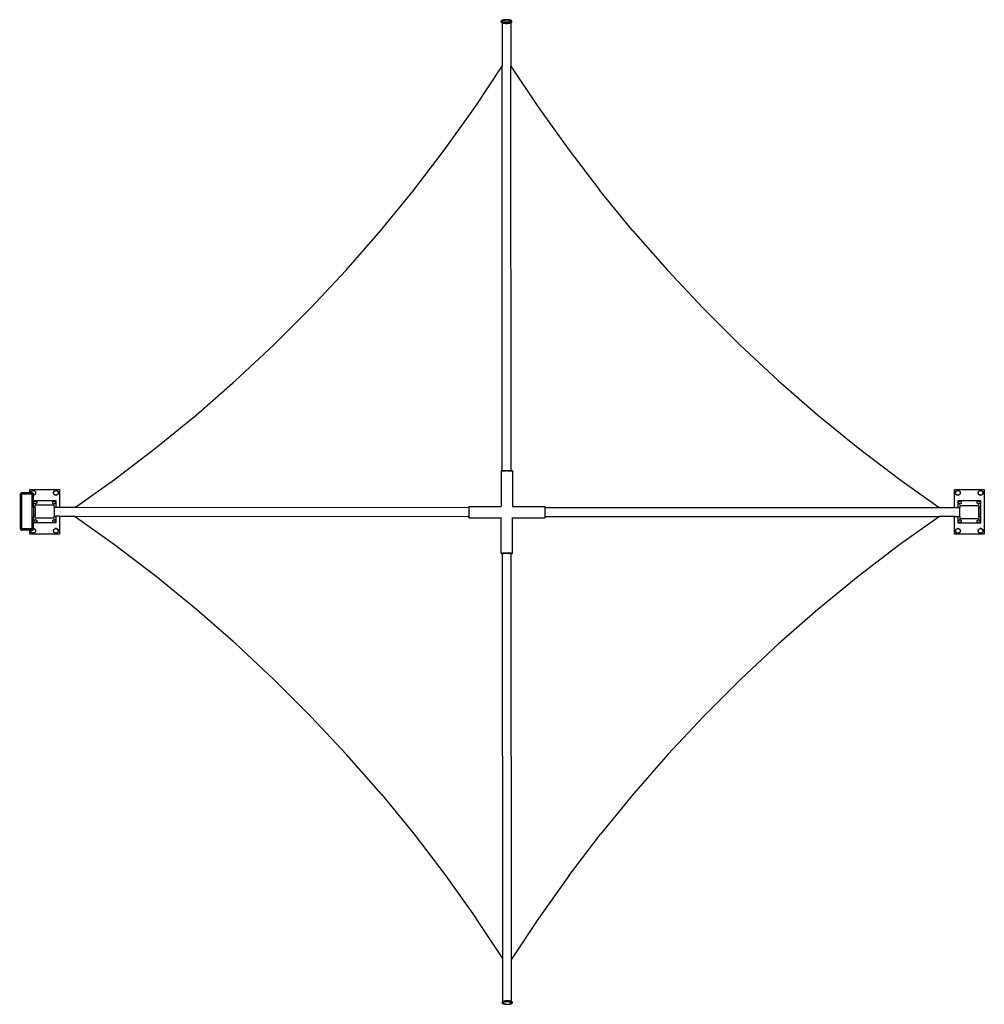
# Model space of a CAD drawing. Extents: x -106 to 152, y -133 to 130.
import ezdxf

# ---------------------------------------------------------------- set-up
doc = ezdxf.new("R2010")
doc.units = 0
doc.header["$MEASUREMENT"] = 0
doc.layers.get('0').update_dxf_attribs({"linetype": 'CONTINUOUS'})

msp = doc.modelspace()

# ---------------------------------------------------------------- linework, layer by layer
for p, q in [((22.78, 129.41), (22.76, 129.34)), ((22.76, 129.34), (22.78, 129.26)), ((22.76, 129.09), (22.76, 129.34)), ((22.78, 129.17), (22.76, 129.09)), ((22.76, 129.09), (22.78, 129.02)), ((22.87, 129.48), (22.78, 129.41)), ((22.78, 129.26), (22.87, 129.19)), ((22.78, 129.02), (22.87, 128.95)), ((23, 129.55), (22.87, 129.48)), ((22.87, 129.19), (23, 129.13)), ((22.87, 128.95), (23, 128.89)), ((23.18, 129.6), (23, 129.55)), ((23, 129.13), (23.18, 129.07)), ((23.01, 129.34), (23.03, 129.4)), ((23.03, 129.28), (23.01, 129.34)), ((23.03, 129.4), (23.1, 129.45)), ((23.1, 129.22), (23.03, 129.28)), ((23.1, 129.45), (23.21, 129.51)), ((23.21, 129.16), (23.1, 129.22)), ((23.39, 129.65), (23.18, 129.6)), ((23.18, 129.07), (23.4, 129.02)), ((23.21, 129.51), (23.35, 129.56)), ((23.36, 129.12), (23.21, 129.16)), ((23.35, 129.56), (23.53, 129.59)), ((23.54, 129.08), (23.36, 129.12)), ((23.64, 129.68), (23.39, 129.65)), ((23.4, 129.02), (23.65, 128.99)), ((23.53, 129.59), (23.74, 129.62)), ((23.74, 129.05), (23.54, 129.08)), ((23.91, 129.71), (23.64, 129.68)), ((23.65, 128.99), (23.92, 128.97)), ((23.74, 129.62), (23.96, 129.64)), ((23.97, 129.03), (23.74, 129.05)), ((24.19, 129.71), (23.91, 129.71)), ((23.92, 128.97), (24.2, 128.96)), ((23.96, 129.64), (24.19, 129.65)), ((24.2, 129.03), (23.97, 129.03)), ((24.47, 129.71), (24.19, 129.71)), ((24.19, 129.65), (24.43, 129.64)), ((24.43, 129.03), (24.2, 129.03)), ((24.2, 128.96), (24.48, 128.97)), ((24.43, 129.64), (24.65, 129.62)), ((24.65, 129.05), (24.43, 129.03)), ((24.74, 129.68), (24.47, 129.71)), ((24.48, 128.97), (24.75, 128.99)), ((24.65, 129.62), (24.85, 129.6)), ((24.86, 129.08), (24.65, 129.05)), ((24.99, 129.65), (24.74, 129.68)), ((24.75, 128.99), (25, 129.02)), ((24.85, 129.6), (25.03, 129.56)), ((25.04, 129.12), (24.86, 129.08)), ((25.21, 129.6), (24.99, 129.65)), ((25, 129.02), (25.21, 129.07)), ((25.03, 129.56), (25.18, 129.51)), ((25.18, 129.16), (25.04, 129.12)), ((25.18, 129.51), (25.29, 129.46)), ((25.29, 129.22), (25.18, 129.16)), ((25.39, 129.55), (25.21, 129.6)), ((25.21, 129.07), (25.39, 129.13)), ((25.29, 129.46), (25.36, 129.4)), ((25.36, 129.28), (25.29, 129.22)), ((25.36, 129.4), (25.38, 129.34)), ((25.38, 129.34), (25.36, 129.28)), ((25.52, 129.48), (25.39, 129.55)), ((25.39, 129.13), (25.53, 129.19)), ((25.39, 128.89), (25.53, 128.95)), ((25.61, 129.41), (25.52, 129.48)), ((25.53, 129.19), (25.61, 129.26)), ((25.53, 128.95), (25.61, 129.02)), ((25.63, 129.34), (25.61, 129.41)), ((25.61, 129.26), (25.63, 129.34)), ((25.61, 129.02), (25.63, 129.1)), ((25.63, 129.1), (25.63, 129.34)), ((23, 128.89), (23.01, 128.88)), ((23.01, 128.88), (23.18, 128.83)), ((23.01, 128.88), (23.01, 117.33)), ((23.18, 128.83), (23.4, 128.78)), ((23.4, 128.78), (23.65, 128.75)), ((23.65, 128.75), (23.92, 128.73)), ((23.92, 128.73), (24.2, 128.72)), ((24.2, 128.72), (24.48, 128.73)), ((24.48, 128.73), (24.75, 128.75)), ((24.75, 128.75), (25, 128.78)), ((25, 128.78), (25.21, 128.83)), ((25.21, 128.83), (25.38, 128.88)), ((25.38, 128.88), (25.39, 128.89)), ((25.38, 128.88), (25.39, 117.33)), ((15.87, 106.54), (23.01, 117.33)), ((23.06, 9.18), (23.01, 117.33)), ((25.36, 117.36), (25.39, 117.33)), ((25.39, 117.33), (32.55, 106.54)), ((25.44, 9.18), (25.39, 117.33)), ((7.79, 95.17), (15.87, 106.54)), ((32.55, 106.54), (40.65, 95.17)), ((-0.66, 84.08), (7.79, 95.17)), ((40.65, 95.17), (49.13, 84.08)), ((-9.48, 73.28), (-0.66, 84.08)), ((57.98, 73.28), (49.13, 84.08)), ((-18.65, 62.79), (-9.48, 73.28)), ((57.98, 73.28), (67.18, 62.79)), ((-28.17, 52.61), (-18.65, 62.79)), ((67.18, 62.79), (76.72, 52.61)), ((-38.02, 42.76), (-28.17, 52.61)), ((76.72, 52.61), (86.59, 42.76)), ((-48.19, 33.24), (-38.02, 42.76)), ((86.59, 42.76), (96.79, 33.24)), ((-58.68, 24.06), (-48.19, 33.24)), ((96.79, 33.24), (107.31, 24.07)), ((-69.47, 15.25), (-58.68, 24.06)), ((107.31, 24.07), (118.12, 15.26)), ((-80.55, 6.8), (-69.47, 15.25)), ((118.12, 15.26), (129.22, 6.82)), ((22.74, 9.16), (22.77, 9.17)), ((22.77, 9.16), (22.74, 9.16)), ((22.74, 9.16), (22.75, -0.37)), ((22.77, 9.17), (22.86, 9.17)), ((22.86, 9.16), (22.77, 9.16)), ((22.86, 9.17), (23, 9.17)), ((23, 9.15), (22.86, 9.16)), ((23, 9.17), (23.06, 9.17)), ((23.06, 9.15), (23, 9.15)), ((23.06, 9.18), (23.08, 9.18)), ((23.07, 9.17), (23.06, 9.18)), ((23.06, 9.18), (23.06, 9.17)), ((23.06, 9.17), (23.07, 9.17)), ((23.06, 9.17), (23.06, 9.16)), ((23.06, 9.16), (23.09, 9.16)), ((23.08, 9.16), (23.06, 9.16)), ((23.06, 9.16), (23.06, 9.15)), ((23.18, 9.15), (23.06, 9.15)), ((23.09, 9.17), (23.07, 9.17)), ((23.07, 9.17), (23.09, 9.17)), ((23.13, 9.17), (23.08, 9.16)), ((23.13, 9.17), (23.09, 9.17)), ((23.09, 9.16), (23.15, 9.16)), ((23.15, 9.17), (23.13, 9.17)), ((23.26, 9.16), (23.15, 9.17)), ((23.15, 9.16), (23.26, 9.15)), ((23.41, 9.15), (23.18, 9.15)), ((23.41, 9.16), (23.26, 9.16)), ((23.26, 9.15), (23.41, 9.15)), ((23.59, 9.15), (23.41, 9.16)), ((23.67, 9.15), (23.41, 9.15)), ((23.41, 9.15), (23.59, 9.15)), ((23.59, 9.15), (23.8, 9.15)), ((23.8, 9.15), (23.59, 9.15)), ((23.96, 9.15), (23.67, 9.15)), ((23.8, 9.15), (24.02, 9.15)), ((24.02, 9.15), (23.8, 9.15)), ((24.25, 9.15), (23.96, 9.15)), ((24.25, 9.15), (24.02, 9.15)), ((24.55, 9.15), (24.25, 9.15)), ((24.48, 9.15), (24.25, 9.15)), ((24.48, 9.15), (24.71, 9.15)), ((24.71, 9.15), (24.48, 9.15)), ((24.83, 9.15), (24.55, 9.15)), ((24.71, 9.15), (24.91, 9.15)), ((24.91, 9.15), (24.71, 9.15)), ((25.09, 9.15), (24.83, 9.15)), ((25.09, 9.16), (24.91, 9.15)), ((24.91, 9.15), (25.09, 9.15)), ((25.09, 9.15), (25.24, 9.16)), ((25.24, 9.16), (25.09, 9.16)), ((25.32, 9.15), (25.09, 9.15)), ((25.35, 9.17), (25.24, 9.16)), ((25.24, 9.16), (25.35, 9.16)), ((25.44, 9.15), (25.32, 9.15)), ((25.36, 9.17), (25.35, 9.17)), ((25.35, 9.16), (25.41, 9.16)), ((25.41, 9.17), (25.36, 9.17)), ((25.41, 9.17), (25.36, 9.17)), ((25.41, 9.18), (25.44, 9.18)), ((25.44, 9.16), (25.41, 9.17)), ((25.41, 9.17), (25.42, 9.17)), ((25.42, 9.17), (25.41, 9.17)), ((25.41, 9.16), (25.44, 9.16)), ((25.44, 9.18), (25.42, 9.17)), ((25.42, 9.17), (25.44, 9.17)), ((25.44, 9.18), (25.44, 9.17)), ((25.44, 9.17), (25.5, 9.17)), ((25.44, 9.17), (25.44, 9.16)), ((25.44, 9.16), (25.44, 9.15)), ((25.5, 9.15), (25.44, 9.15)), ((25.5, 9.17), (25.64, 9.17)), ((25.64, 9.16), (25.5, 9.15)), ((25.64, 9.17), (25.73, 9.17)), ((25.73, 9.16), (25.64, 9.16)), ((25.73, 9.17), (25.76, 9.16)), ((25.76, 9.16), (25.73, 9.16)), ((25.76, 9.16), (25.76, -0.37)), ((-90.92, -0.57), (-80.55, 6.8)), ((129.22, 6.82), (139.8, -0.69)), ((-105.66, 2.87), (-105.64, 2.97)), ((-105.66, -6.38), (-105.66, 2.87)), ((-105.61, 3.06), (-105.64, 2.97)), ((-105.55, 3.14), (-105.61, 3.06)), ((-105.47, 3.2), (-105.55, 3.14)), ((-105.47, 3.2), (-105.38, 3.24)), ((-105.28, 3.25), (-105.38, 3.24)), ((-103.18, 3.25), (-105.28, 3.25)), ((-102.53, 2.87), (-105.28, 2.87)), ((-105.28, -6.38), (-105.28, 2.87)), ((-103.18, 4.19), (-95.18, 4.19)), ((-103.18, 3.25), (-103.18, 4.19)), ((-103.18, 3.24), (-103.18, 3.25)), ((-102.86, 3.25), (-103.18, 3.25)), ((-103.18, 3.14), (-103.18, 3.2)), ((-102.86, 3.62), (-102.55, 3.8)), ((-102.86, 3.62), (-102.86, 3.26)), ((-102.86, 3.26), (-102.84, 3.42)), ((-102.86, 3.25), (-102.86, 3.26)), ((-102.86, 3.25), (-102.86, 3.26)), ((-102.86, 3.24), (-102.86, 3.25)), ((-102.86, 3.24), (-102.86, 3.25)), ((-102.53, 3.25), (-102.86, 3.25)), ((-102.86, 3.25), (-102.86, 3.25)), ((-102.86, 3.2), (-102.86, 3.14)), ((-102.84, 3.14), (-102.85, 3.2)), ((-102.84, 3.42), (-102.78, 3.57)), ((-102.78, 3.57), (-102.68, 3.7)), ((-102.68, 3.7), (-102.55, 3.8)), ((-102.55, 3.8), (-102.24, 3.98)), ((-102.55, 3.8), (-102.4, 3.86)), ((-102.43, 3.24), (-102.53, 3.25)), ((-102.53, -6.38), (-102.53, 2.87)), ((-102.43, 3.24), (-102.34, 3.2)), ((-102.4, 3.86), (-102.24, 3.88)), ((-102.34, 3.2), (-102.27, 3.14)), ((-102.27, 3.14), (-102.21, 3.06)), ((-101.93, 3.8), (-102.24, 3.98)), ((-102.24, 3.88), (-102.08, 3.86)), ((-102.21, 3.06), (-102.17, 2.97)), ((-102.16, 2.87), (-102.17, 2.97)), ((-102.16, 2.65), (-102.17, 2.65)), ((-102.16, 2.65), (-102.16, 2.87)), ((-101.93, 2.73), (-102.16, 2.6)), ((-102.08, 2.66), (-102.16, 2.65)), ((-102.16, 2.6), (-102.16, 2.65)), ((-102.08, 3.86), (-101.93, 3.8)), ((-101.93, 2.73), (-102.08, 2.66)), ((-101.93, 3.8), (-101.8, 3.7)), ((-101.93, 3.8), (-101.62, 3.62)), ((-101.62, 2.91), (-101.93, 2.73)), ((-101.8, 2.82), (-101.93, 2.73)), ((-101.8, 3.7), (-101.71, 3.57)), ((-101.71, 2.95), (-101.8, 2.82)), ((-101.71, 3.57), (-101.64, 3.42)), ((-101.64, 3.1), (-101.71, 2.95)), ((-101.64, 3.42), (-101.62, 3.26)), ((-101.62, 3.26), (-101.64, 3.1)), ((-101.62, 3.62), (-101.62, 3.26)), ((-101.62, 3.26), (-101.62, 2.91)), ((-96.8, 3.62), (-96.49, 3.8)), ((-96.8, 3.62), (-96.8, 3.26)), ((-96.8, 3.26), (-96.78, 3.42)), ((-96.78, 3.1), (-96.8, 3.26)), ((-96.8, 3.26), (-96.8, 2.91)), ((-96.8, 2.91), (-96.49, 2.73)), ((-96.78, 3.42), (-96.72, 3.57)), ((-96.72, 2.95), (-96.78, 3.1)), ((-96.72, 3.57), (-96.62, 3.7)), ((-96.62, 2.82), (-96.72, 2.95)), ((-96.62, 3.7), (-96.49, 3.8)), ((-96.49, 2.73), (-96.62, 2.82)), ((-96.49, 3.8), (-96.18, 3.98)), ((-96.49, 3.8), (-96.34, 3.86)), ((-96.34, 2.66), (-96.49, 2.73)), ((-96.18, 2.55), (-96.49, 2.73)), ((-96.34, 3.86), (-96.18, 3.88)), ((-96.18, 2.64), (-96.34, 2.66)), ((-95.87, 3.8), (-96.18, 3.98)), ((-96.18, 3.88), (-96.02, 3.86)), ((-95.87, 2.73), (-96.18, 2.55)), ((-96.02, 2.66), (-96.18, 2.64)), ((-96.02, 3.86), (-95.87, 3.8)), ((-95.87, 2.73), (-96.02, 2.66)), ((-95.87, 3.8), (-95.74, 3.7)), ((-95.87, 3.8), (-95.56, 3.62)), ((-95.56, 2.91), (-95.87, 2.73)), ((-95.74, 2.82), (-95.87, 2.73)), ((-95.74, 3.7), (-95.64, 3.57)), ((-95.64, 2.95), (-95.74, 2.82)), ((-95.64, 3.57), (-95.58, 3.42)), ((-95.58, 3.1), (-95.64, 2.95)), ((-95.58, 3.42), (-95.56, 3.26)), ((-95.56, 3.26), (-95.58, 3.1)), ((-95.56, 3.62), (-95.56, 3.26)), ((-95.56, 3.26), (-95.56, 2.91)), ((-95.18, 4.19), (-95.18, -0.57)), ((143.82, 4.19), (151.82, 4.19)), ((143.82, -0.69), (143.82, 4.19)), ((144.14, 3.62), (144.45, 3.8)), ((144.14, 3.62), (144.14, 3.26)), ((144.14, 3.26), (144.16, 3.42)), ((144.16, 3.1), (144.14, 3.26)), ((144.14, 3.26), (144.14, 2.91)), ((144.14, 2.91), (144.45, 2.73)), ((144.16, 3.42), (144.22, 3.57)), ((144.22, 2.95), (144.16, 3.1)), ((144.22, 3.57), (144.32, 3.7)), ((144.32, 2.82), (144.22, 2.95)), ((144.32, 3.7), (144.45, 3.8)), ((144.45, 2.73), (144.32, 2.82)), ((144.45, 3.8), (144.76, 3.98)), ((144.45, 3.8), (144.6, 3.86)), ((144.6, 2.66), (144.45, 2.73)), ((144.76, 2.55), (144.45, 2.73)), ((144.6, 3.86), (144.76, 3.88)), ((144.76, 2.64), (144.6, 2.66)), ((145.07, 3.8), (144.76, 3.98)), ((144.76, 3.88), (144.92, 3.86)), ((145.07, 2.73), (144.76, 2.55)), ((144.92, 2.66), (144.76, 2.64)), ((144.92, 3.86), (145.07, 3.8)), ((145.07, 2.73), (144.92, 2.66)), ((145.07, 3.8), (145.2, 3.7)), ((145.07, 3.8), (145.38, 3.62)), ((145.38, 2.91), (145.07, 2.73)), ((145.2, 2.82), (145.07, 2.73)), ((145.2, 3.7), (145.29, 3.57)), ((145.29, 2.95), (145.2, 2.82)), ((145.29, 3.57), (145.36, 3.42)), ((145.36, 3.1), (145.29, 2.95)), ((145.36, 3.42), (145.38, 3.26)), ((145.38, 3.26), (145.36, 3.1)), ((145.38, 3.62), (145.38, 3.26)), ((145.38, 3.26), (145.38, 2.91)), ((150.2, 3.62), (150.51, 3.8)), ((150.2, 3.62), (150.2, 3.26)), ((150.2, 3.26), (150.22, 3.42)), ((150.22, 3.1), (150.2, 3.26)), ((150.2, 3.26), (150.2, 2.91)), ((150.2, 2.91), (150.51, 2.73)), ((150.22, 3.42), (150.28, 3.57)), ((150.28, 2.95), (150.22, 3.1)), ((150.28, 3.57), (150.38, 3.7)), ((150.38, 2.82), (150.28, 2.95)), ((150.38, 3.7), (150.51, 3.8)), ((150.51, 2.73), (150.38, 2.82)), ((150.51, 3.8), (150.82, 3.98)), ((150.51, 3.8), (150.66, 3.86)), ((150.66, 2.66), (150.51, 2.73)), ((150.82, 2.55), (150.51, 2.73)), ((150.66, 3.86), (150.82, 3.88)), ((150.82, 2.64), (150.66, 2.66)), ((151.13, 3.8), (150.82, 3.98)), ((150.82, 3.88), (150.98, 3.86)), ((151.13, 2.73), (150.82, 2.55)), ((150.98, 2.66), (150.82, 2.64)), ((150.98, 3.86), (151.13, 3.8)), ((151.13, 2.73), (150.98, 2.66)), ((151.13, 3.8), (151.26, 3.7)), ((151.13, 3.8), (151.44, 3.62)), ((151.44, 2.91), (151.13, 2.73)), ((151.26, 2.82), (151.13, 2.73)), ((151.26, 3.7), (151.36, 3.57)), ((151.36, 2.95), (151.26, 2.82)), ((151.36, 3.57), (151.42, 3.42)), ((151.42, 3.1), (151.36, 2.95)), ((151.42, 3.42), (151.44, 3.26)), ((151.44, 3.26), (151.42, 3.1)), ((151.44, 3.62), (151.44, 3.26)), ((151.44, 3.26), (151.44, 2.91)), ((151.82, 4.19), (151.82, -7.81)), ((-102.16, 2.6), (-102.17, 2.59)), ((-102.17, 1.2), (-102.16, 1.2)), ((-102.16, 1.2), (-102.16, 2.6)), ((-102.16, 1.2), (-96.18, 1.2)), ((-102.16, -0.56), (-102.16, 1.2)), ((-102.05, 0.91), (-101.86, 1.01)), ((-102.05, 0.91), (-102.05, 0.7)), ((-102.05, 0.7), (-102.03, 0.79)), ((-102.03, 0.6), (-102.05, 0.7)), ((-102.05, 0.7), (-102.05, 0.48)), ((-102.05, 0.48), (-101.86, 0.38)), ((-102.03, 0.79), (-102, 0.88)), ((-102, 0.51), (-102.03, 0.6)), ((-102, 0.88), (-101.94, 0.95)), ((-101.94, 0.44), (-102, 0.51)), ((-101.94, 0.95), (-101.86, 1.01)), ((-101.86, 0.38), (-101.94, 0.44)), ((-101.86, 1.01), (-101.68, 1.12)), ((-101.86, 1.01), (-101.77, 1.05)), ((-101.77, 0.34), (-101.86, 0.38)), ((-101.68, 0.27), (-101.86, 0.38)), ((-101.77, 1.05), (-101.68, 1.06)), ((-101.68, 0.33), (-101.77, 0.34)), ((-101.5, 1.01), (-101.68, 1.12)), ((-101.68, 1.06), (-101.58, 1.05)), ((-101.5, 0.38), (-101.68, 0.27)), ((-101.58, 0.34), (-101.68, 0.33)), ((-101.58, 1.05), (-101.5, 1.01)), ((-101.5, 0.38), (-101.58, 0.34)), ((-101.5, 1.01), (-101.42, 0.95)), ((-101.5, 1.01), (-101.31, 0.91)), ((-101.31, 0.48), (-101.5, 0.38)), ((-101.42, 0.44), (-101.5, 0.38)), ((-101.42, 0.95), (-101.36, 0.88)), ((-101.36, 0.51), (-101.42, 0.44)), ((-101.36, 0.88), (-101.33, 0.79)), ((-101.33, 0.6), (-101.36, 0.51)), ((-101.33, 0.79), (-101.31, 0.7)), ((-101.31, 0.7), (-101.33, 0.6)), ((-101.31, 0.91), (-101.31, 0.7)), ((-101.31, 0.7), (-101.31, 0.48)), ((-97.05, 0.91), (-96.86, 1.01)), ((-97.05, 0.91), (-97.05, 0.7)), ((-97.05, 0.7), (-97.03, 0.79)), ((-97.03, 0.6), (-97.05, 0.7)), ((-97.05, 0.7), (-97.05, 0.48)), ((-97.05, 0.48), (-96.86, 0.38)), ((-97.03, 0.79), (-97, 0.88)), ((-97, 0.51), (-97.03, 0.6)), ((-97, 0.88), (-96.94, 0.95)), ((-96.94, 0.44), (-97, 0.51)), ((-96.94, 0.95), (-96.86, 1.01)), ((-96.86, 0.38), (-96.94, 0.44)), ((-96.86, 1.01), (-96.68, 1.12)), ((-96.86, 1.01), (-96.77, 1.05)), ((-96.77, 0.34), (-96.86, 0.38)), ((-96.68, 0.27), (-96.86, 0.38)), ((-96.77, 1.05), (-96.68, 1.06)), ((-96.68, 0.33), (-96.77, 0.34)), ((-96.5, 1.01), (-96.68, 1.12)), ((-96.68, 1.06), (-96.58, 1.05)), ((-96.5, 0.38), (-96.68, 0.27)), ((-96.58, 0.34), (-96.68, 0.33)), ((-96.58, 1.05), (-96.5, 1.01)), ((-96.5, 0.38), (-96.58, 0.34)), ((-96.5, 1.01), (-96.42, 0.95)), ((-96.5, 1.01), (-96.31, 0.91)), ((-96.31, 0.48), (-96.5, 0.38)), ((-96.42, 0.44), (-96.5, 0.38)), ((-96.42, 0.95), (-96.36, 0.88)), ((-96.36, 0.51), (-96.42, 0.44)), ((-96.36, 0.88), (-96.33, 0.79)), ((-96.33, 0.6), (-96.36, 0.51)), ((-96.33, 0.79), (-96.31, 0.7)), ((-96.31, 0.7), (-96.33, 0.6)), ((-96.31, 0.91), (-96.31, 0.7)), ((-96.31, 0.7), (-96.31, 0.48)), ((-96.18, 1.2), (-96.18, -0.57)), ((144.82, 1.18), (150.82, 1.18)), ((144.82, -0.69), (144.82, 1.18)), ((144.95, 0.89), (145.14, 0.99)), ((144.95, 0.68), (144.95, 0.89)), ((144.95, 0.68), (144.97, 0.77)), ((144.97, 0.58), (144.95, 0.68)), ((144.95, 0.46), (144.95, 0.68)), ((145.14, 0.36), (144.95, 0.46)), ((144.97, 0.77), (145, 0.86)), ((145, 0.49), (144.97, 0.58)), ((145, 0.86), (145.06, 0.93)), ((145.06, 0.42), (145, 0.49)), ((145.06, 0.93), (145.14, 0.99)), ((145.14, 0.36), (145.06, 0.42)), ((145.14, 0.99), (145.32, 1.1)), ((145.14, 0.99), (145.23, 1.03)), ((145.23, 0.32), (145.14, 0.36)), ((145.14, 0.36), (145.32, 0.25)), ((145.23, 1.03), (145.32, 1.04)), ((145.32, 0.31), (145.23, 0.32)), ((145.32, 1.1), (145.5, 0.99)), ((145.32, 1.04), (145.42, 1.03)), ((145.5, 0.36), (145.32, 0.25)), ((145.42, 0.32), (145.32, 0.31)), ((145.42, 1.03), (145.5, 0.99)), ((145.5, 0.36), (145.42, 0.32)), ((145.5, 0.99), (145.58, 0.93)), ((145.69, 0.89), (145.5, 0.99)), ((145.69, 0.46), (145.5, 0.36)), ((145.58, 0.42), (145.5, 0.36)), ((145.58, 0.93), (145.64, 0.86)), ((145.64, 0.49), (145.58, 0.42)), ((145.64, 0.86), (145.67, 0.77)), ((145.67, 0.58), (145.64, 0.49)), ((145.67, 0.77), (145.69, 0.68)), ((145.69, 0.68), (145.67, 0.58)), ((145.69, 0.68), (145.69, 0.89)), ((145.69, 0.46), (145.69, 0.68)), ((149.95, 0.89), (150.14, 0.99)), ((149.95, 0.68), (149.95, 0.89)), ((149.95, 0.68), (149.97, 0.77)), ((149.97, 0.58), (149.95, 0.68)), ((149.95, 0.46), (149.95, 0.68)), ((150.14, 0.36), (149.95, 0.46)), ((149.97, 0.77), (150, 0.86)), ((150, 0.49), (149.97, 0.58)), ((150, 0.86), (150.06, 0.93)), ((150.06, 0.42), (150, 0.49)), ((150.06, 0.93), (150.14, 0.99)), ((150.14, 0.36), (150.06, 0.42)), ((150.14, 0.99), (150.32, 1.1)), ((150.14, 0.99), (150.23, 1.03)), ((150.23, 0.32), (150.14, 0.36)), ((150.14, 0.36), (150.32, 0.25)), ((150.23, 1.03), (150.32, 1.04)), ((150.32, 0.31), (150.23, 0.32)), ((150.32, 1.1), (150.5, 0.99)), ((150.32, 1.04), (150.42, 1.03)), ((150.5, 0.36), (150.32, 0.25)), ((150.42, 0.32), (150.32, 0.31)), ((150.42, 1.03), (150.5, 0.99)), ((150.5, 0.36), (150.42, 0.32)), ((150.5, 0.99), (150.58, 0.93)), ((150.69, 0.89), (150.5, 0.99)), ((150.69, 0.46), (150.5, 0.36)), ((150.58, 0.42), (150.5, 0.36)), ((150.58, 0.93), (150.64, 0.86)), ((150.64, 0.49), (150.58, 0.42)), ((150.64, 0.86), (150.67, 0.77)), ((150.67, 0.58), (150.64, 0.49)), ((150.67, 0.77), (150.69, 0.68)), ((150.69, 0.68), (150.67, 0.58)), ((150.69, 0.68), (150.69, 0.89)), ((150.69, 0.46), (150.69, 0.68)), ((150.82, 1.18), (150.82, -4.82)), ((-105.61, -1.75), (-105.85, -1.75)), ((-102.03, -1.75), (-102.17, -1.75)), ((-102.15, -0.59), (-102.16, -0.56)), ((-101.68, -0.56), (-102.16, -0.56)), ((-102.15, -0.59), (-102.16, -0.65)), ((-102.16, -0.65), (-102.16, -1.98)), ((-102.16, -1.74), (-102.03, -1.74)), ((-102.16, -1.98), (-102.16, -2.74)), ((-96.68, 0), (-101.68, 0)), ((-101.68, -0.56), (-101.68, 0)), ((-101.68, -0.56), (-101.68, -2.94)), ((-96.68, -0.57), (-96.68, 0)), ((-96.68, -0.57), (-96.68, -2.94)), ((-96.68, -0.57), (-96.18, -0.57)), ((-96.18, -0.57), (-96.18, -0.59)), ((-96.18, -0.57), (-95.18, -0.57)), ((-95.18, -0.57), (-95.18, -0.59)), ((-95.18, -0.57), (-90.92, -0.57)), ((-95.07, -1.62), (-95.04, -1.62)), ((-95.07, -1.76), (-95.07, -1.76)), ((-95.07, -1.76), (-95.04, -1.76)), ((-95.07, -1.92), (-95.04, -1.92)), ((-90.95, -0.6), (-90.92, -0.57)), ((-90.92, -0.57), (14.12, -0.68)), ((14.12, -1.29), (14.11, -1.57)), ((14.11, -1.57), (14.11, -1.87)), ((14.11, -1.87), (14.11, -2.16)), ((14.11, -2.16), (14.11, -2.44)), ((14.11, -2.44), (14.12, -2.7)), ((14.13, -0.61), (14.12, -0.68)), ((14.12, -0.68), (14.12, -0.8)), ((14.12, -0.8), (14.12, -1.03)), ((14.12, -1.03), (14.12, -1.29)), ((14.14, -0.36), (14.13, -0.39)), ((14.13, -0.39), (14.13, -0.48)), ((14.13, -0.48), (14.13, -0.61)), ((14.14, -0.39), (14.14, -0.36)), ((14.14, -0.36), (22.75, -0.37)), ((22.75, -0.37), (22.75, -0.4)), ((24.29, -1.87), (24.26, -1.87)), ((24.26, -1.87), (24.26, -1.87)), ((24.26, -1.88), (24.26, -1.87)), ((24.29, -1.88), (24.26, -1.88)), ((24.26, -1.88), (24.26, -1.88)), ((25.76, -0.37), (34.44, -0.37)), ((25.76, -0.37), (25.76, -0.4)), ((34.44, -0.4), (34.44, -0.37)), ((34.44, -0.37), (34.44, -0.4)), ((34.44, -0.4), (34.45, -0.49)), ((34.45, -0.49), (34.45, -0.62)), ((34.45, -0.62), (34.45, -0.69)), ((34.45, -0.69), (34.45, -0.81)), ((34.45, -0.69), (139.8, -0.69)), ((34.45, -0.81), (34.46, -1.04)), ((34.46, -1.04), (34.46, -1.3)), ((34.46, -1.3), (34.46, -1.58)), ((34.46, -1.58), (34.46, -1.88)), ((34.46, -1.88), (34.46, -2.17)), ((34.46, -2.17), (34.46, -2.45)), ((34.46, -2.45), (34.46, -2.71)), ((139.8, -0.69), (139.83, -0.71)), ((139.8, -0.69), (143.82, -0.69)), ((143.67, -1.45), (143.7, -1.45)), ((143.7, -1.49), (143.67, -1.49)), ((143.67, -1.75), (143.7, -1.75)), ((143.7, -1.79), (143.67, -1.79)), ((143.67, -1.87), (143.67, -1.87)), ((143.7, -1.87), (143.67, -1.87)), ((143.82, -0.71), (143.82, -0.69)), ((143.82, -0.69), (144.64, -0.69)), ((144.82, -0.69), (144.64, -0.69)), ((144.79, -0.71), (144.81, -0.69)), ((144.81, -0.69), (144.82, -0.69)), ((144.82, -0.71), (144.82, -0.69)), ((144.83, -0.69), (144.82, -0.69)), ((144.83, -0.69), (145.32, -0.69)), ((145.32, -0.13), (150.32, -0.13)), ((145.32, -0.13), (145.32, -0.69)), ((145.32, -3.06), (145.32, -0.69)), ((150.32, -0.13), (150.32, -0.69)), ((150.79, -0.69), (150.32, -0.69)), ((150.32, -3.06), (150.32, -0.69)), ((150.79, -1.64), (150.6, -1.64)), ((150.79, -0.71), (150.79, -0.69)), ((150.79, -0.78), (150.79, -0.71)), ((150.79, -0.71), (150.79, -0.78)), ((150.79, -0.89), (150.79, -0.78)), ((150.79, -1.42), (150.79, -0.78)), ((150.79, -0.89), (150.79, -1.42)), ((150.79, -1.88), (150.79, -1)), ((150.79, -2.86), (150.79, -1.42)), ((150.79, -1.42), (150.79, -2.97)), ((150.79, -1.88), (150.79, -1.88)), ((-102.16, -4.8), (-102.17, -4.8)), ((-102.16, -2.74), (-102.16, -2.85)), ((-102.16, -2.85), (-102.16, -2.92)), ((-102.16, -2.92), (-102.16, -2.94)), ((-101.68, -2.94), (-102.16, -2.94)), ((-102.16, -4.8), (-102.16, -2.94)), ((-96.18, -4.8), (-102.16, -4.8)), ((-102.16, -6.26), (-102.16, -4.8)), ((-102.05, -4.09), (-101.86, -3.99)), ((-102.05, -4.09), (-102.05, -4.3)), ((-102.05, -4.3), (-102.03, -4.21)), ((-102.03, -4.4), (-102.05, -4.3)), ((-102.05, -4.3), (-102.05, -4.52)), ((-102.05, -4.52), (-101.86, -4.62)), ((-102.03, -4.21), (-102, -4.12)), ((-102, -4.49), (-102.03, -4.4)), ((-102, -4.12), (-101.94, -4.05)), ((-101.94, -4.56), (-102, -4.49)), ((-101.94, -4.05), (-101.86, -3.99)), ((-101.86, -4.62), (-101.94, -4.56)), ((-101.86, -3.99), (-101.68, -3.88)), ((-101.86, -3.99), (-101.77, -3.95)), ((-101.77, -4.66), (-101.86, -4.62)), ((-101.68, -4.73), (-101.86, -4.62)), ((-101.77, -3.95), (-101.68, -3.94)), ((-101.68, -4.67), (-101.77, -4.66)), ((-101.68, -3.5), (-101.68, -2.94)), ((-96.68, -3.5), (-101.68, -3.5)), ((-101.5, -3.99), (-101.68, -3.88)), ((-101.68, -3.94), (-101.58, -3.95)), ((-101.5, -4.62), (-101.68, -4.73)), ((-101.58, -4.66), (-101.68, -4.67)), ((-101.58, -3.95), (-101.5, -3.99)), ((-101.5, -4.62), (-101.58, -4.66)), ((-101.5, -3.99), (-101.42, -4.05)), ((-101.5, -3.99), (-101.31, -4.09)), ((-101.31, -4.52), (-101.5, -4.62)), ((-101.42, -4.56), (-101.5, -4.62)), ((-101.42, -4.05), (-101.36, -4.12)), ((-101.36, -4.49), (-101.42, -4.56)), ((-101.36, -4.12), (-101.33, -4.21)), ((-101.33, -4.4), (-101.36, -4.49)), ((-101.33, -4.21), (-101.31, -4.3)), ((-101.31, -4.3), (-101.33, -4.4)), ((-101.31, -4.09), (-101.31, -4.3)), ((-101.31, -4.3), (-101.31, -4.52)), ((-97.05, -4.09), (-96.86, -3.99)), ((-97.05, -4.09), (-97.05, -4.3)), ((-97.05, -4.3), (-97.03, -4.21)), ((-97.03, -4.4), (-97.05, -4.3)), ((-97.05, -4.3), (-97.05, -4.52)), ((-97.05, -4.52), (-96.86, -4.62)), ((-97.03, -4.21), (-97, -4.12)), ((-97, -4.49), (-97.03, -4.4)), ((-97, -4.12), (-96.94, -4.05)), ((-96.94, -4.56), (-97, -4.49)), ((-96.94, -4.05), (-96.86, -3.99)), ((-96.86, -4.62), (-96.94, -4.56)), ((-96.86, -3.99), (-96.68, -3.88)), ((-96.86, -3.99), (-96.77, -3.95)), ((-96.77, -4.66), (-96.86, -4.62)), ((-96.68, -4.73), (-96.86, -4.62)), ((-96.77, -3.95), (-96.68, -3.94)), ((-96.68, -4.67), (-96.77, -4.66)), ((-96.58, -2.94), (-96.68, -2.94)), ((-96.68, -3.5), (-96.68, -2.94)), ((-96.5, -3.99), (-96.68, -3.88)), ((-96.68, -3.94), (-96.58, -3.95)), ((-96.5, -4.62), (-96.68, -4.73)), ((-96.58, -4.66), (-96.68, -4.67)), ((-96.58, -2.94), (-96.18, -2.94)), ((-96.58, -3.95), (-96.5, -3.99)), ((-96.5, -4.62), (-96.58, -4.66)), ((-96.5, -3.99), (-96.42, -4.05)), ((-96.5, -3.99), (-96.31, -4.09)), ((-96.31, -4.52), (-96.5, -4.62)), ((-96.42, -4.56), (-96.5, -4.62)), ((-96.42, -4.05), (-96.36, -4.12)), ((-96.36, -4.49), (-96.42, -4.56)), ((-96.36, -4.12), (-96.33, -4.21)), ((-96.33, -4.4), (-96.36, -4.49)), ((-96.33, -4.21), (-96.31, -4.3)), ((-96.31, -4.3), (-96.33, -4.4)), ((-96.31, -4.09), (-96.31, -4.3)), ((-96.31, -4.3), (-96.31, -4.52)), ((-96.18, -2.94), (-96.18, -4.8)), ((-95.18, -2.94), (-96.18, -2.94)), ((-95.18, -2.94), (-95.18, -7.81)), ((-95.18, -2.94), (-91.31, -2.95)), ((-80.53, -10.61), (-91.31, -2.95)), ((-91.31, -2.95), (14.12, -3.05)), ((14.12, -2.7), (14.12, -2.93)), ((14.12, -2.93), (14.12, -3.05)), ((14.12, -3.05), (14.12, -3.12)), ((14.12, -3.12), (14.13, -3.26)), ((14.13, -3.26), (14.13, -3.35)), ((14.13, -3.35), (14.14, -3.38)), ((14.14, -3.35), (14.14, -3.35)), ((14.14, -3.38), (14.14, -3.35)), ((14.14, -3.38), (22.75, -3.39)), ((22.75, -3.39), (22.75, -3.36)), ((22.75, -3.39), (22.78, -3.39)), ((22.76, -12.92), (22.75, -3.39)), ((25.77, -3.39), (25.77, -3.36)), ((25.77, -3.39), (34.44, -3.39)), ((25.77, -12.91), (25.77, -3.39)), ((34.45, -3.27), (34.44, -3.36)), ((34.44, -3.36), (34.44, -3.39)), ((34.44, -3.39), (34.44, -3.36)), ((34.44, -3.36), (34.44, -3.36)), ((34.46, -2.71), (34.45, -2.94)), ((34.45, -2.94), (34.45, -3.06)), ((34.45, -3.06), (34.45, -3.13)), ((34.45, -3.06), (139.82, -3.06)), ((34.45, -3.13), (34.45, -3.27)), ((139.82, -3.06), (129.24, -10.59)), ((139.85, -3.04), (139.82, -3.06)), ((143.82, -3.06), (139.82, -3.06)), ((143.82, -3.06), (143.82, -3.04)), ((143.82, -7.81), (143.82, -3.06)), ((143.82, -3.06), (144.82, -3.06)), ((144.82, -3.06), (144.82, -3.04)), ((144.82, -4.82), (144.82, -3.06)), ((144.82, -3.06), (145.32, -3.06)), ((150.82, -4.82), (144.82, -4.82)), ((144.95, -4.11), (145.14, -4.01)), ((144.95, -4.32), (144.95, -4.11)), ((144.95, -4.32), (144.97, -4.23)), ((144.97, -4.42), (144.95, -4.32)), ((144.95, -4.54), (144.95, -4.32)), ((145.14, -4.64), (144.95, -4.54)), ((144.97, -4.23), (145, -4.14)), ((145, -4.51), (144.97, -4.42)), ((145, -4.14), (145.06, -4.07)), ((145.06, -4.58), (145, -4.51)), ((145.06, -4.07), (145.14, -4.01)), ((145.14, -4.64), (145.06, -4.58)), ((145.14, -4.01), (145.32, -3.9)), ((145.14, -4.01), (145.23, -3.97)), ((145.23, -4.68), (145.14, -4.64)), ((145.14, -4.64), (145.32, -4.75)), ((145.23, -3.97), (145.32, -3.96)), ((145.32, -4.69), (145.23, -4.68)), ((145.32, -3.06), (145.32, -3.63)), ((145.32, -3.63), (150.32, -3.63)), ((145.32, -3.9), (145.5, -4.01)), ((145.32, -3.96), (145.42, -3.97)), ((145.5, -4.64), (145.32, -4.75)), ((145.42, -4.68), (145.32, -4.69)), ((145.42, -3.97), (145.5, -4.01)), ((145.5, -4.64), (145.42, -4.68)), ((145.5, -4.01), (145.58, -4.07)), ((145.69, -4.11), (145.5, -4.01)), ((145.69, -4.54), (145.5, -4.64)), ((145.58, -4.58), (145.5, -4.64)), ((145.58, -4.07), (145.64, -4.14)), ((145.64, -4.51), (145.58, -4.58)), ((145.64, -4.14), (145.67, -4.23)), ((145.67, -4.42), (145.64, -4.51)), ((145.67, -4.23), (145.69, -4.32)), ((145.69, -4.32), (145.67, -4.42)), ((145.69, -4.32), (145.69, -4.11)), ((145.69, -4.54), (145.69, -4.32)), ((149.95, -4.11), (150.14, -4.01)), ((149.95, -4.32), (149.95, -4.11)), ((149.95, -4.32), (149.97, -4.23)), ((149.97, -4.42), (149.95, -4.32)), ((149.95, -4.54), (149.95, -4.32)), ((150.14, -4.64), (149.95, -4.54)), ((149.97, -4.23), (150, -4.14)), ((150, -4.51), (149.97, -4.42)), ((150, -4.14), (150.06, -4.07)), ((150.06, -4.58), (150, -4.51)), ((150.06, -4.07), (150.14, -4.01)), ((150.14, -4.64), (150.06, -4.58)), ((150.14, -4.01), (150.32, -3.9)), ((150.14, -4.01), (150.23, -3.97)), ((150.23, -4.68), (150.14, -4.64)), ((150.14, -4.64), (150.32, -4.75)), ((150.23, -3.97), (150.32, -3.96)), ((150.32, -4.69), (150.23, -4.68)), ((150.79, -3.06), (150.32, -3.06)), ((150.32, -3.06), (150.32, -3.63)), ((150.32, -3.9), (150.5, -4.01)), ((150.32, -3.96), (150.42, -3.97)), ((150.5, -4.64), (150.32, -4.75)), ((150.42, -4.68), (150.32, -4.69)), ((150.42, -3.97), (150.5, -4.01)), ((150.5, -4.64), (150.42, -4.68)), ((150.5, -4.01), (150.58, -4.07)), ((150.69, -4.11), (150.5, -4.01)), ((150.69, -4.54), (150.5, -4.64)), ((150.58, -4.58), (150.5, -4.64)), ((150.58, -4.07), (150.64, -4.14)), ((150.64, -4.51), (150.58, -4.58)), ((150.64, -4.14), (150.67, -4.23)), ((150.67, -4.42), (150.64, -4.51)), ((150.67, -4.23), (150.69, -4.32)), ((150.69, -4.32), (150.67, -4.42)), ((150.69, -4.32), (150.69, -4.11)), ((150.69, -4.54), (150.69, -4.32)), ((150.79, -2.86), (150.79, -2.97)), ((150.79, -3.04), (150.79, -2.97)), ((150.79, -2.97), (150.79, -3.04)), ((150.79, -3.04), (150.79, -3.06)), ((-105.66, -6.38), (-105.64, -6.47)), ((-105.64, -6.47), (-105.61, -6.56)), ((-105.61, -6.56), (-105.55, -6.64)), ((-105.55, -6.64), (-105.47, -6.7)), ((-105.47, -6.7), (-105.38, -6.74)), ((-105.38, -6.74), (-105.28, -6.75)), ((-102.53, -6.38), (-105.28, -6.38)), ((-103.18, -6.75), (-105.28, -6.75)), ((-103.18, -6.74), (-103.18, -6.7)), ((-103.18, -7.81), (-103.18, -6.75)), ((-102.86, -6.75), (-103.18, -6.75)), ((-95.18, -7.81), (-103.18, -7.81)), ((-102.86, -6.7), (-102.86, -6.74)), ((-102.83, -6.75), (-102.86, -6.75)), ((-102.86, -6.75), (-102.86, -6.92)), ((-102.86, -6.92), (-102.84, -6.76)), ((-102.84, -7.08), (-102.86, -6.92)), ((-102.86, -6.92), (-102.86, -7.28)), ((-102.86, -7.28), (-102.55, -7.46)), ((-102.84, -6.76), (-102.83, -6.75)), ((-102.78, -7.23), (-102.84, -7.08)), ((-102.83, -6.74), (-102.81, -6.7)), ((-102.53, -6.75), (-102.83, -6.75)), ((-102.68, -7.36), (-102.78, -7.23)), ((-102.55, -7.46), (-102.68, -7.36)), ((-102.4, -7.52), (-102.55, -7.46)), ((-102.24, -7.64), (-102.55, -7.46)), ((-102.53, -6.38), (-102.53, -6.38)), ((-102.53, -6.75), (-102.43, -6.74)), ((-102.43, -6.74), (-102.34, -6.7)), ((-102.24, -7.54), (-102.4, -7.52)), ((-102.34, -6.7), (-102.27, -6.64)), ((-102.27, -6.64), (-102.21, -6.56)), ((-101.93, -7.46), (-102.24, -7.64)), ((-102.08, -7.52), (-102.24, -7.54)), ((-102.21, -6.56), (-102.17, -6.47)), ((-102.17, -6.25), (-102.16, -6.26)), ((-102.17, -6.31), (-102.16, -6.32)), ((-102.17, -6.47), (-102.16, -6.38)), ((-102.16, -6.32), (-102.16, -6.26)), ((-101.97, -6.36), (-102.16, -6.26)), ((-102.16, -6.32), (-102.08, -6.33)), ((-102.16, -6.38), (-102.16, -6.32)), ((-102.08, -6.33), (-101.93, -6.39)), ((-101.93, -7.46), (-102.08, -7.52)), ((-101.93, -6.39), (-101.97, -6.36)), ((-101.97, -6.36), (-101.93, -6.38)), ((-101.93, -6.38), (-101.89, -6.41)), ((-101.93, -6.39), (-101.8, -6.49)), ((-101.89, -6.41), (-101.93, -6.39)), ((-101.62, -7.28), (-101.93, -7.46)), ((-101.8, -7.36), (-101.93, -7.46)), ((-101.62, -6.57), (-101.89, -6.41)), ((-101.8, -6.49), (-101.71, -6.61)), ((-101.71, -7.23), (-101.8, -7.36)), ((-101.71, -6.61), (-101.64, -6.76)), ((-101.64, -7.08), (-101.71, -7.23)), ((-101.64, -6.76), (-101.62, -6.92)), ((-101.62, -6.92), (-101.64, -7.08)), ((-101.62, -6.57), (-101.62, -6.92)), ((-101.62, -6.92), (-101.62, -7.28)), ((-96.8, -6.57), (-96.49, -6.39)), ((-96.8, -6.57), (-96.8, -6.92)), ((-96.8, -6.92), (-96.78, -6.76)), ((-96.78, -7.08), (-96.8, -6.92)), ((-96.8, -6.92), (-96.8, -7.28)), ((-96.8, -7.28), (-96.49, -7.46)), ((-96.78, -6.76), (-96.72, -6.61)), ((-96.72, -7.23), (-96.78, -7.08)), ((-96.72, -6.61), (-96.62, -6.49)), ((-96.62, -7.36), (-96.72, -7.23)), ((-96.62, -6.49), (-96.49, -6.39)), ((-96.49, -7.46), (-96.62, -7.36)), ((-96.49, -6.39), (-96.18, -6.21)), ((-96.49, -6.39), (-96.34, -6.33)), ((-96.34, -7.52), (-96.49, -7.46)), ((-96.18, -7.64), (-96.49, -7.46)), ((-96.34, -6.33), (-96.18, -6.3)), ((-96.18, -7.54), (-96.34, -7.52)), ((-95.87, -6.39), (-96.18, -6.21)), ((-96.18, -6.3), (-96.02, -6.33)), ((-95.87, -7.46), (-96.18, -7.64)), ((-96.02, -7.52), (-96.18, -7.54)), ((-96.02, -6.33), (-95.87, -6.39)), ((-95.87, -7.46), (-96.02, -7.52)), ((-95.87, -6.39), (-95.74, -6.49)), ((-95.87, -6.39), (-95.56, -6.57)), ((-95.56, -7.28), (-95.87, -7.46)), ((-95.74, -7.36), (-95.87, -7.46)), ((-95.74, -6.49), (-95.64, -6.61)), ((-95.64, -7.23), (-95.74, -7.36)), ((-95.64, -6.61), (-95.58, -6.76)), ((-95.58, -7.08), (-95.64, -7.23)), ((-95.58, -6.76), (-95.56, -6.92)), ((-95.56, -6.92), (-95.58, -7.08)), ((-95.56, -6.57), (-95.56, -6.92)), ((-95.56, -6.92), (-95.56, -7.28)), ((151.82, -7.81), (143.82, -7.81)), ((144.14, -6.57), (144.45, -6.39)), ((144.14, -6.57), (144.14, -6.92)), ((144.14, -6.92), (144.16, -6.76)), ((144.16, -7.08), (144.14, -6.92)), ((144.14, -6.92), (144.14, -7.28)), ((144.14, -7.28), (144.45, -7.46)), ((144.16, -6.76), (144.22, -6.61)), ((144.22, -7.23), (144.16, -7.08)), ((144.22, -6.61), (144.32, -6.49)), ((144.32, -7.36), (144.22, -7.23)), ((144.32, -6.49), (144.45, -6.39)), ((144.45, -7.46), (144.32, -7.36)), ((144.45, -6.39), (144.76, -6.21)), ((144.45, -6.39), (144.6, -6.33)), ((144.6, -7.52), (144.45, -7.46)), ((144.76, -7.64), (144.45, -7.46)), ((144.6, -6.33), (144.76, -6.3)), ((144.76, -7.54), (144.6, -7.52)), ((144.76, -6.21), (145.03, -6.36)), ((144.76, -6.3), (144.92, -6.33)), ((145.07, -7.46), (144.76, -7.64)), ((144.92, -7.52), (144.76, -7.54)), ((144.92, -6.33), (145.07, -6.39)), ((145.07, -7.46), (144.92, -7.52)), ((145.07, -6.39), (145.03, -6.36)), ((145.03, -6.36), (145.07, -6.38)), ((145.07, -6.38), (145.11, -6.41)), ((145.07, -6.39), (145.2, -6.49)), ((145.11, -6.41), (145.07, -6.39)), ((145.38, -7.28), (145.07, -7.46)), ((145.2, -7.36), (145.07, -7.46)), ((145.38, -6.57), (145.11, -6.41)), ((145.2, -6.49), (145.29, -6.61)), ((145.29, -7.23), (145.2, -7.36)), ((145.29, -6.61), (145.36, -6.76)), ((145.36, -7.08), (145.29, -7.23)), ((145.36, -6.76), (145.38, -6.92)), ((145.38, -6.92), (145.36, -7.08)), ((145.38, -6.57), (145.38, -6.92)), ((145.38, -6.92), (145.38, -7.28)), ((150.2, -6.57), (150.51, -6.39)), ((150.2, -6.57), (150.2, -6.92)), ((150.2, -6.92), (150.22, -6.76)), ((150.22, -7.08), (150.2, -6.92)), ((150.2, -6.92), (150.2, -7.28)), ((150.2, -7.28), (150.51, -7.46)), ((150.22, -6.76), (150.28, -6.61)), ((150.28, -7.23), (150.22, -7.08)), ((150.28, -6.61), (150.38, -6.49)), ((150.38, -7.36), (150.28, -7.23)), ((150.38, -6.49), (150.51, -6.39)), ((150.51, -7.46), (150.38, -7.36)), ((150.51, -6.39), (150.82, -6.21)), ((150.51, -6.39), (150.66, -6.33)), ((150.66, -7.52), (150.51, -7.46)), ((150.82, -7.64), (150.51, -7.46)), ((150.66, -6.33), (150.82, -6.3)), ((150.82, -7.54), (150.66, -7.52)), ((151.13, -6.39), (150.82, -6.21)), ((150.82, -6.3), (150.98, -6.33)), ((151.13, -7.46), (150.82, -7.64)), ((150.98, -7.52), (150.82, -7.54)), ((150.98, -6.33), (151.13, -6.39)), ((151.13, -7.46), (150.98, -7.52)), ((151.13, -6.39), (151.26, -6.49)), ((151.13, -6.39), (151.44, -6.57)), ((151.44, -7.28), (151.13, -7.46)), ((151.26, -7.36), (151.13, -7.46)), ((151.26, -6.49), (151.36, -6.61)), ((151.36, -7.23), (151.26, -7.36)), ((151.36, -6.61), (151.42, -6.76)), ((151.42, -7.08), (151.36, -7.23)), ((151.42, -6.76), (151.44, -6.92)), ((151.44, -6.92), (151.42, -7.08)), ((151.44, -6.57), (151.44, -6.92)), ((151.44, -6.92), (151.44, -7.28)), ((-69.43, -19.07), (-80.53, -10.61)), ((22.79, -12.91), (22.76, -12.92)), ((22.76, -12.92), (22.79, -12.92)), ((22.87, -12.91), (22.79, -12.91)), ((22.79, -12.92), (22.87, -12.92)), ((23.01, -12.91), (22.87, -12.91)), ((22.87, -12.92), (23.01, -12.93)), ((23.08, -12.91), (23.01, -12.91)), ((23.01, -12.93), (23.08, -12.93)), ((23.2, -12.9), (23.08, -12.91)), ((23.08, -12.92), (23.08, -12.91)), ((23.08, -12.92), (23.1, -12.91)), ((23.1, -12.92), (23.08, -12.92)), ((23.08, -12.92), (23.08, -12.93)), ((23.08, -12.93), (23.09, -12.93)), ((23.17, -121.17), (23.08, -12.93)), ((23.1, -12.91), (23.17, -12.91)), ((23.15, -12.92), (23.1, -12.92)), ((23.17, -12.91), (23.28, -12.91)), ((23.43, -12.9), (23.2, -12.9)), ((23.28, -12.91), (23.43, -12.91)), ((23.43, -12.91), (23.61, -12.9)), ((23.69, -12.9), (23.43, -12.9)), ((23.61, -12.9), (23.81, -12.9)), ((23.97, -12.9), (23.69, -12.9)), ((23.81, -12.9), (24.03, -12.9)), ((24.27, -12.9), (23.97, -12.9)), ((24.03, -12.9), (24.27, -12.9)), ((24.27, -12.9), (24.5, -12.9)), ((24.56, -12.9), (24.27, -12.9)), ((24.5, -12.9), (24.72, -12.9)), ((24.84, -12.9), (24.56, -12.9)), ((24.72, -12.9), (24.93, -12.9)), ((25.1, -12.9), (24.84, -12.9)), ((24.93, -12.9), (25.11, -12.91)), ((25.33, -12.9), (25.1, -12.9)), ((25.11, -12.91), (25.25, -12.91)), ((25.25, -12.91), (25.36, -12.91)), ((25.45, -12.9), (25.33, -12.9)), ((25.36, -12.91), (25.43, -12.91)), ((25.43, -12.92), (25.38, -12.92)), ((25.43, -12.91), (25.45, -12.92)), ((25.45, -12.92), (25.43, -12.92)), ((25.43, -12.93), (25.45, -12.93)), ((25.45, -12.92), (25.45, -12.9)), ((25.52, -12.91), (25.45, -12.9)), ((25.45, -12.93), (25.52, -12.92)), ((25.45, -12.92), (25.45, -12.93)), ((25.55, -121.38), (25.45, -12.93)), ((25.66, -12.91), (25.52, -12.91)), ((25.52, -12.92), (25.66, -12.92)), ((25.74, -12.91), (25.66, -12.91)), ((25.66, -12.92), (25.74, -12.92)), ((25.74, -12.92), (25.77, -12.91)), ((25.77, -12.91), (25.74, -12.91)), ((129.24, -10.59), (118.15, -19.06)), ((-58.62, -27.9), (-69.43, -19.07)), ((118.15, -19.06), (107.36, -27.89)), ((-48.12, -37.09), (-58.62, -27.9)), ((107.36, -27.89), (96.86, -37.08)), ((-37.92, -46.62), (-48.12, -37.09)), ((86.68, -46.61), (96.86, -37.08)), ((-37.92, -46.62), (-28.05, -56.48)), ((76.82, -56.48), (86.68, -46.61)), ((-18.52, -66.68), (-28.05, -56.48)), ((76.82, -56.48), (67.3, -66.67)), ((-9.32, -77.18), (-18.52, -66.68)), ((67.3, -66.67), (58.12, -77.18)), ((-9.32, -77.18), (-0.49, -87.99)), ((58.12, -77.18), (49.3, -87.99)), ((-0.49, -87.99), (7.99, -99.1)), ((40.84, -99.09), (49.3, -87.99)), ((7.99, -99.1), (16.09, -110.48)), ((40.84, -99.09), (32.76, -110.48)), ((23.17, -121.17), (16.09, -110.48)), ((32.76, -110.48), (25.55, -121.38)), ((23.2, -121.21), (23.17, -121.17)), ((23.18, -132.7), (23.17, -121.17)), ((25.56, -132.7), (25.55, -121.38)), ((23.07, -132.78), (23.05, -132.85)), ((23.05, -132.85), (23.07, -132.92)), ((23.05, -132.85), (23.05, -133.09)), ((23.07, -133.02), (23.05, -133.09)), ((23.05, -133.09), (23.07, -133.16)), ((23.15, -132.72), (23.07, -132.78)), ((23.15, -132.96), (23.07, -133.02)), ((23.07, -133.16), (23.15, -133.22)), ((23.18, -132.7), (23.15, -132.72)), ((23.27, -132.9), (23.15, -132.96)), ((23.15, -133.22), (23.27, -133.28)), ((23.27, -132.66), (23.18, -132.7)), ((23.21, -133.03), (23.19, -133.09)), ((23.19, -133.09), (23.21, -133.15)), ((23.28, -132.97), (23.21, -133.03)), ((23.21, -133.15), (23.28, -133.21)), ((23.44, -132.6), (23.27, -132.66)), ((23.44, -132.85), (23.27, -132.9)), ((23.27, -133.28), (23.43, -133.34)), ((23.39, -132.92), (23.28, -132.97)), ((23.28, -133.21), (23.38, -133.26)), ((23.38, -133.26), (23.53, -133.31)), ((23.53, -132.87), (23.39, -132.92)), ((23.43, -133.34), (23.63, -133.38)), ((23.64, -132.56), (23.44, -132.6)), ((23.64, -132.8), (23.44, -132.85)), ((23.71, -132.83), (23.53, -132.87)), ((23.53, -133.31), (23.71, -133.35)), ((23.63, -133.38), (23.86, -133.41)), ((23.87, -132.53), (23.64, -132.56)), ((23.87, -132.77), (23.64, -132.8)), ((23.92, -132.8), (23.71, -132.83)), ((23.71, -133.35), (23.92, -133.38)), ((23.86, -133.41), (24.11, -133.43)), ((24.11, -132.51), (23.87, -132.53)), ((24.12, -132.75), (23.87, -132.77)), ((24.14, -132.79), (23.92, -132.8)), ((23.92, -133.38), (24.14, -133.39)), ((24.37, -132.5), (24.11, -132.51)), ((24.11, -133.43), (24.37, -133.44)), ((24.37, -132.74), (24.12, -132.75)), ((24.37, -132.78), (24.14, -132.79)), ((24.14, -133.39), (24.37, -133.4)), ((24.63, -132.51), (24.37, -132.5)), ((24.63, -132.75), (24.37, -132.74)), ((24.61, -132.79), (24.37, -132.78)), ((24.37, -133.4), (24.6, -133.39)), ((24.37, -133.44), (24.63, -133.43)), ((24.6, -133.39), (24.83, -133.38)), ((24.83, -132.8), (24.61, -132.79)), ((24.88, -132.53), (24.63, -132.51)), ((24.88, -132.77), (24.63, -132.75)), ((24.63, -133.43), (24.88, -133.41)), ((25.03, -132.83), (24.83, -132.8)), ((24.83, -133.38), (25.03, -133.35)), ((25.11, -132.56), (24.88, -132.53)), ((25.11, -132.8), (24.88, -132.77)), ((24.88, -133.41), (25.11, -133.38)), ((25.21, -132.87), (25.03, -132.83)), ((25.03, -133.35), (25.21, -133.31)), ((25.31, -132.6), (25.11, -132.56)), ((25.31, -132.84), (25.11, -132.8)), ((25.11, -133.38), (25.31, -133.33)), ((25.36, -132.92), (25.21, -132.87)), ((25.21, -133.31), (25.36, -133.26)), ((25.48, -132.65), (25.31, -132.6)), ((25.48, -132.9), (25.31, -132.84)), ((25.31, -133.33), (25.48, -133.28)), ((25.47, -132.97), (25.36, -132.92)), ((25.36, -133.26), (25.47, -133.21)), ((25.54, -133.03), (25.47, -132.97)), ((25.47, -133.21), (25.54, -133.15)), ((25.56, -132.7), (25.48, -132.65)), ((25.6, -132.96), (25.48, -132.9)), ((25.48, -133.28), (25.6, -133.22)), ((25.56, -133.09), (25.54, -133.03)), ((25.54, -133.15), (25.56, -133.09)), ((25.6, -132.71), (25.56, -132.7)), ((25.67, -132.78), (25.6, -132.71)), ((25.67, -133.02), (25.6, -132.96)), ((25.6, -133.22), (25.67, -133.16)), ((25.7, -132.85), (25.67, -132.78)), ((25.7, -133.09), (25.67, -133.02)), ((25.67, -133.16), (25.7, -133.09)), ((25.7, -132.85), (25.7, -133.09))]:
    msp.add_line(p, q)

doc.saveas('drawing.dxf')
